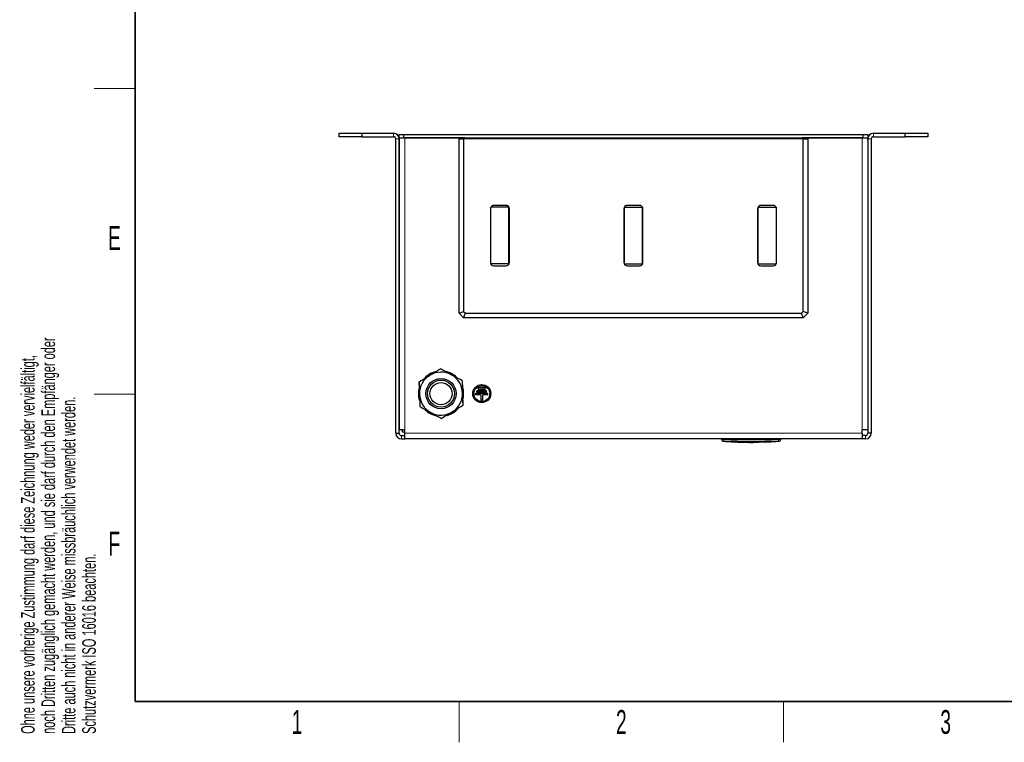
# Model space of a CAD drawing. Header units: millimetres. Extents: x 5 to 418, y 2 to 292.
# Tile 1 of 8: x 9 to 154, y 6 to 112. Entities that reach past the tile are written whole.
import ezdxf

# ---------------------------------------------------------------- set-up
doc = ezdxf.new("R2010")
doc.units = ezdxf.units.MM
doc.layers.add('SLD-0', color=7, linetype='Continuous')
doc.styles.add('SLDTEXTSTYLE0', font='TXT', dxfattribs={"width": 0.605})

msp = doc.modelspace()

# ---------------------------------------------------------------- linework, layer by layer
at = {"color": 7, "linetype": 'Continuous', "lineweight": 25}
for p, q in [((56.0532, 95.167), (56.0532, 95.667)), ((56.0532, 95.667), (59.3865, 95.667)), ((59.3865, 95.167), (56.0532, 95.167)), ((59.3865, 95.667), (59.3865, 95.167)), ((59.3865, 95.667), (64.0532, 95.667)), ((59.3865, 95.167), (64.0532, 95.167)), ((64.3865, 51.5003), (64.3865, 94.8337)), ((64.8865, 95.0003), (64.8865, 95.5003)), ((64.8865, 95.5003), (65.5532, 95.5003)), ((64.9302, 95.0003), (64.8865, 95.0003)), ((64.8865, 51.5003), (64.8865, 94.8337)), ((64.9032, 95.0003), (64.9032, 52.0003)), ((64.9302, 95.0003), (65.5262, 95.0003)), ((65.5532, 95.0003), (65.5262, 95.0003)), ((65.5532, 95.5003), (65.5532, 95.0003)), ((65.5532, 95.5003), (133.2198, 95.5003)), ((65.5532, 95.0003), (133.2198, 95.0003)), ((74.5532, 95.0003), (65.7365, 95.0003)), ((73.7198, 69.167), (73.7198, 94.8337)), ((73.7198, 94.8337), (74.3865, 94.8337)), ((74.3865, 94.8337), (74.3865, 69.4431)), ((124.3865, 94.8337), (74.3865, 94.8337)), ((74.5532, 95.0003), (74.5532, 94.8337)), ((124.2198, 94.8337), (124.2198, 95.0003)), ((133.0365, 95.0003), (124.2198, 95.0003)), ((124.3865, 69.4431), (124.3865, 94.8337)), ((124.3865, 94.8337), (125.0532, 94.8337)), ((125.0532, 94.8337), (125.0532, 69.167)), ((133.2198, 95.0003), (133.2198, 95.5003)), ((133.2198, 95.5003), (133.8865, 95.5003)), ((133.2468, 95.0003), (133.2198, 95.0003)), ((133.2468, 95.0003), (133.8429, 95.0003)), ((133.8865, 95.0003), (133.8429, 95.0003)), ((133.8698, 95.0003), (133.8698, 52.0003)), ((133.8865, 95.5003), (133.8865, 95.0003)), ((133.8865, 94.8337), (133.8865, 51.5003)), ((134.3865, 94.8337), (134.3865, 51.5003)), ((134.7198, 95.667), (139.3865, 95.667)), ((134.7198, 95.167), (139.3865, 95.167)), ((139.3865, 95.167), (139.3865, 95.667)), ((139.3865, 95.667), (142.7198, 95.667)), ((142.7198, 95.167), (139.3865, 95.167)), ((142.7198, 95.667), (142.7198, 95.167)), ((64.9032, 90.8253), (64.8865, 90.8253)), ((133.8865, 90.8253), (133.8698, 90.8253)), ((64.8865, 89.842), (64.9032, 89.842)), ((133.8698, 89.842), (133.8865, 89.842)), ((78.3198, 84.5503), (78.3198, 76.6503)), ((81.0532, 84.767), (78.3865, 84.767)), ((78.3865, 76.4337), (78.3865, 84.767)), ((80.6198, 85.0503), (78.8198, 85.0503)), ((81.0532, 76.4337), (81.0532, 84.767)), ((81.0705, 84.767), (81.0532, 84.767)), ((81.1198, 76.6503), (81.1198, 84.5503)), ((97.9865, 84.5503), (97.9865, 76.6503)), ((98.0532, 76.4337), (98.0532, 84.767)), ((98.0532, 84.767), (100.7198, 84.767)), ((100.2865, 85.0503), (98.4865, 85.0503)), ((100.7198, 76.4337), (100.7198, 84.767)), ((100.7865, 76.6503), (100.7865, 84.5503)), ((117.6532, 84.5503), (117.6532, 76.6503)), ((117.7026, 84.767), (117.7198, 84.767)), ((117.7198, 84.767), (117.7198, 76.4337)), ((117.7198, 84.767), (120.3865, 84.767)), ((119.9532, 85.0503), (118.1532, 85.0503)), ((120.3865, 84.767), (120.3865, 76.4337)), ((120.4532, 76.6503), (120.4532, 84.5503)), ((81.0532, 76.4337), (78.3865, 76.4337)), ((78.8198, 76.1503), (80.6198, 76.1503)), ((81.0705, 76.4337), (81.0532, 76.4337)), ((98.0532, 76.4337), (100.7198, 76.4337)), ((98.4865, 76.1503), (100.2865, 76.1503)), ((117.7026, 76.4337), (117.7198, 76.4337)), ((117.7198, 76.4337), (120.3865, 76.4337)), ((118.1532, 76.1503), (119.9532, 76.1503)), ((64.9032, 74.1587), (64.8865, 74.1587)), ((133.8865, 74.1587), (133.8698, 74.1587)), ((64.8865, 73.1753), (64.9032, 73.1753)), ((133.8698, 73.1753), (133.8865, 73.1753)), ((73.7198, 69.167), (74.3865, 69.4431)), ((74.3865, 68.5003), (73.7198, 69.167)), ((74.3865, 69.4431), (74.6627, 69.167)), ((74.3865, 68.5003), (74.6627, 69.167)), ((124.3865, 68.5003), (74.3865, 68.5003)), ((74.6627, 69.167), (124.1104, 69.167)), ((124.1104, 69.167), (124.3865, 69.4431)), ((124.3865, 68.5003), (124.1104, 69.167)), ((125.0532, 69.167), (124.3865, 69.4431)), ((125.0532, 69.167), (124.3865, 68.5003)), ((67.7935, 58.9905), (67.8377, 58.1639)), ((77.5532, 58.167), (76.5532, 58.167)), ((76.5532, 57.9337), (76.5532, 58.167)), ((77.5532, 57.9337), (77.5532, 58.167)), ((64.9032, 57.492), (64.8865, 57.492)), ((77.9698, 57.367), (76.1365, 57.367)), ((76.1365, 57.1337), (76.1365, 57.367)), ((76.9365, 57.1337), (76.1365, 57.1337)), ((77.7615, 57.767), (76.3448, 57.767)), ((76.3448, 57.5337), (76.3448, 57.767)), ((77.7615, 57.5337), (76.3448, 57.5337)), ((77.5532, 57.9337), (76.5532, 57.9337)), ((76.9365, 57.1337), (76.9365, 56.367)), ((77.1698, 57.1337), (77.1698, 56.367)), ((77.9698, 57.1337), (77.1698, 57.1337)), ((77.7615, 57.5337), (77.7615, 57.767)), ((77.9698, 57.1337), (77.9698, 57.367)), ((133.8865, 57.492), (133.8698, 57.492)), ((64.8865, 56.5087), (64.9032, 56.5087)), ((77.1698, 56.367), (76.9365, 56.367)), ((133.8698, 56.5087), (133.8865, 56.5087)), ((64.3865, 51.5003), (64.8865, 51.5003)), ((65.7365, 52.0003), (64.9032, 52.0003)), ((65.2198, 51.167), (65.7365, 51.167)), ((65.3865, 51.667), (65.3865, 52.0003)), ((65.7365, 51.667), (65.3865, 51.667)), ((65.7365, 51.5003), (65.7365, 52.0003)), ((65.7365, 50.667), (65.7365, 51.5003)), ((133.8698, 52.0003), (133.0365, 52.0003)), ((133.0365, 51.5003), (133.0365, 52.0003)), ((133.0365, 51.5003), (133.0365, 50.667)), ((133.5532, 51.167), (133.0365, 51.167)), ((134.3865, 51.5003), (133.8865, 51.5003)), ((65.2198, 50.667), (65.7365, 50.667)), ((133.0365, 50.667), (65.7365, 50.667)), ((112.3865, 50.667), (112.3865, 50.563)), ((112.5553, 50.3229), (113.0163, 50.2964)), ((112.9712, 50.2903), (113.7271, 50.2644)), ((113.0164, 50.3121), (113.7495, 50.2894)), ((113.0164, 50.3055), (113.0164, 50.3121)), ((113.7495, 50.2827), (113.0164, 50.3055)), ((113.7495, 50.2827), (113.7495, 50.2894)), ((113.7495, 50.2535), (113.7495, 50.2725)), ((114.5838, 50.2613), (113.7495, 50.2535)), ((113.7754, 50.2604), (114.5838, 50.268)), ((113.7968, 50.2621), (114.7731, 50.2287)), ((114.5838, 50.268), (117.783, 50.2498)), ((114.5838, 50.2613), (114.5838, 50.268)), ((117.783, 50.243), (114.5838, 50.2613)), ((114.5838, 50.2095), (114.7726, 50.2138)), ((114.7694, 50.2065), (115.4582, 50.1834)), ((115.4582, 50.1812), (115.4582, 50.2378)), ((116.2881, 50.185), (117.783, 50.1933)), ((116.2881, 50.1669), (116.2881, 50.185)), ((118.0147, 50.1817), (116.2881, 50.1669)), ((116.2881, 50.1736), (117.0356, 50.18)), ((117.783, 50.243), (117.783, 50.2498)), ((118.0147, 50.2527), (119.7779, 50.292)), ((118.0147, 50.2051), (120.3377, 50.2881)), ((119.7779, 50.2853), (118.0147, 50.246)), ((118.0147, 50.246), (118.0147, 50.2527)), ((118.0147, 50.2078), (118.0147, 50.1817)), ((119.408, 50.244), (118.8276, 50.2213)), ((119.408, 50.2405), (118.8276, 50.2151)), ((118.8276, 50.2084), (119.408, 50.2338)), ((119.408, 50.2324), (118.8276, 50.2066)), ((118.8276, 50.2213), (118.8276, 50.2084)), ((119.5939, 50.2467), (119.5939, 50.2533)), ((119.6205, 50.2464), (119.6205, 50.253)), ((120.3868, 50.2854), (120.1971, 50.2745)), ((120.3643, 50.297), (120.8844, 50.3229)), ((120.3858, 50.2901), (120.3868, 50.2908)), ((120.3868, 50.2908), (120.3868, 50.2975)), ((120.3868, 50.2854), (120.3868, 50.292)), ((121.0532, 50.667), (121.0532, 50.563)), ((133.5532, 50.667), (133.0365, 50.667))]:
    msp.add_line(p, q, dxfattribs=at)
at = {"color": 7, "linetype": 'Continuous', "lineweight": 18}
for p, q in [((64.0532, 95.167), (64.0532, 95.667)), ((64.3865, 94.8337), (64.8865, 94.8337)), ((64.9032, 94.667), (64.8865, 94.667)), ((65.7365, 95.0003), (65.7365, 52.0003)), ((133.0365, 52.0003), (133.0365, 95.0003)), ((133.8698, 94.667), (133.8865, 94.667)), ((134.3865, 94.8337), (133.8865, 94.8337)), ((134.7198, 95.167), (134.7198, 95.667)), ((65.2198, 50.667), (65.2198, 51.167)), ((65.7365, 51.5003), (133.0365, 51.5003)), ((133.5532, 50.667), (133.5532, 51.167)), ((112.7198, 50.563), (112.717, 50.3297)), ((112.7198, 50.667), (112.7198, 50.563)), ((119.408, 50.2338), (119.408, 50.2405)), ((119.7779, 50.2853), (119.7779, 50.292)), ((120.7198, 50.667), (120.7198, 50.563)), ((120.7198, 50.563), (120.7227, 50.3297))]:
    msp.add_line(p, q, dxfattribs=at)
at = {"color": 7, "linetype": 'Continuous', "lineweight": 25, "flags": 128}
for points in [[(64.9032, 94.8328), (64.9025, 94.8296), (64.8865, 94.667)], [(133.8865, 94.667), (133.8705, 94.8296), (133.8698, 94.8328)]]:
    msp.add_lwpolyline(points, dxfattribs=at)
at = {"color": 7, "linetype": 'Continuous', "lineweight": 25}
for centre, radius in [((71.0532, 57.3337), 2.2311), ((71.0532, 57.3337), 2), ((71.0532, 57.3337), 1.6422), ((77.0532, 57.3337), 1.3333), ((77.0532, 57.3337), 1.1667)]:
    msp.add_circle(centre, radius, dxfattribs=at)
for centre, radius, start, end in [((64.0532, 94.8337), 0.8333, 0, 90), ((64.0532, 94.8337), 0.3333, 0, 90), ((134.7198, 94.8337), 0.8333, 90, 180), ((134.7198, 94.8337), 0.3333, 90, 180), ((78.8198, 84.5503), 0.5, 90, 180), ((80.6198, 84.5503), 0.5, 0, 90), ((98.4865, 84.5503), 0.5, 90, 180), ((100.2865, 84.5503), 0.5, 0, 90), ((118.1532, 84.5503), 0.5, 90, 180), ((119.9532, 84.5503), 0.5, 0, 90), ((78.8198, 76.6503), 0.5, 180, 270), ((80.6198, 76.6503), 0.5, 270, 0), ((98.4865, 76.6503), 0.5, 180, 270), ((100.2865, 76.6503), 0.5, 270, 0), ((118.1532, 76.6503), 0.5, 180, 270), ((119.9532, 76.6503), 0.5, 270, 0), ((71.0532, 57.3337), 3.1667, 121.341531, 181.341531), ((71.0532, 57.3337), 3.3333, 104.176546, 136.196069), ((71.0532, 57.3337), 3.1667, 61.341531, 121.341531), ((71.0532, 57.3337), 3.3333, 46.424668, 78.063787), ((71.0532, 57.3337), 3.1667, 1.341531, 61.341531), ((71.0532, 57.3337), 3.3333, 164.347471, 196.36667), ((71.0532, 57.3337), 3.3333, 346.31571, 21.408719), ((71.0532, 57.3337), 3.1667, 181.341531, 241.341531), ((71.0532, 57.3337), 3.1667, 301.341531, 1.341531), ((71.0532, 57.3337), 3.3333, 286.451774, 318.670925), ((71.0532, 57.3337), 3.3333, 225.621024, 257.33094), ((71.0532, 57.3337), 3.1667, 241.341531, 301.341531), ((65.2198, 51.5003), 0.8333, 180, 270), ((65.2198, 51.5003), 0.3333, 180, 270), ((133.5532, 51.5003), 0.3333, 270, 0), ((133.5532, 51.5003), 0.8333, 270, 0), ((112.6198, 50.5526), 0.2333, 179.998299, 266.658505), ((120.8198, 50.5526), 0.2333, 273.30809, 0.001716)]:
    msp.add_arc(centre, radius, start, end, dxfattribs=at)
at = {"color": 7, "linetype": 'Continuous', "lineweight": 18}
for centre, start, end in [((112.6198, 50.563), 180.001948, 269.009929), ((120.8199, 50.563), 270.990082, 359.998052)]:
    msp.add_arc(centre, 0.2333, start, end, dxfattribs=at)
at = {"color": 7, "linetype": 'Continuous', "lineweight": 25}
for points, knots in [([(69.4061, 60.0383), (69.4431, 60.0608), (69.7234, 60.2315), (70.2519, 60.5533), (70.7275, 60.843), (70.9676, 60.9892)], [0, 0, 0, 0, 0.07009183, 0.53078536, 1, 1, 1, 1]), ([(72.5719, 60.1124), (72.5338, 60.1332), (72.2459, 60.2906), (71.7029, 60.5873), (71.2142, 60.8544), (70.9676, 60.9892)], [0, 0, 0, 0, 0.07009183, 0.53078536, 1, 1, 1, 1]), ([(67.8446, 59.0873), (68.0982, 59.2417), (68.61, 59.5535), (69.1391, 59.8757), (69.4061, 60.0383)], [0, 0, 0, 0, 0.49545796, 1, 1, 1, 1]), ([(74.1762, 59.2356), (73.9156, 59.378), (73.3898, 59.6654), (72.8461, 59.9625), (72.5719, 60.1124)], [0, 0, 0, 0, 0.49545796, 1, 1, 1, 1]), ([(67.8446, 59.0873), (67.8477, 58.9537), (67.8616, 58.3584), (67.8761, 57.7395), (67.8874, 57.2595)], [0, 0, 0, 0, 0.22439216, 1, 1, 1, 1]), ([(74.1762, 59.2356), (74.1793, 59.102), (74.1932, 58.5067), (74.2077, 57.8878), (74.219, 57.4078)], [0, 0, 0, 0, 0.22439216, 1, 1, 1, 1]), ([(67.8874, 57.2595), (67.8909, 57.1096), (67.9054, 56.4911), (67.9195, 55.8884), (67.9302, 55.4318)], [0, 0, 0, 0, 0.24238647, 1, 1, 1, 1]), ([(74.219, 57.4078), (74.2225, 57.2579), (74.237, 56.6394), (74.2511, 56.0367), (74.2618, 55.58)], [0, 0, 0, 0, 0.24238647, 1, 1, 1, 1]), ([(74.3128, 55.6769), (74.2971, 55.972), (74.2797, 56.2979), (74.2617, 56.6348), (74.26, 56.6666)], [0, 0, 0, 0, 0.905657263, 1, 1, 1, 1]), ([(67.9302, 55.4318), (68.1907, 55.2894), (68.7166, 55.002), (69.2602, 54.7048), (69.5345, 54.5549)], [0, 0, 0, 0, 0.49545796, 1, 1, 1, 1]), ([(74.2618, 55.58), (74.0082, 55.4256), (73.4964, 55.1139), (72.9672, 54.7917), (72.7003, 54.6291)], [0, 0, 0, 0, 0.49545796, 1, 1, 1, 1]), ([(69.5345, 54.5549), (69.5725, 54.5342), (69.8605, 54.3768), (70.4035, 54.08), (70.8922, 53.8129), (71.1388, 53.6781)], [0, 0, 0, 0, 0.07009183, 0.53078536, 1, 1, 1, 1]), ([(72.7003, 54.6291), (72.6633, 54.6065), (72.383, 54.4358), (71.8545, 54.114), (71.3788, 53.8243), (71.1388, 53.6781)], [0, 0, 0, 0, 0.070091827, 0.530785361, 1, 1, 1, 1]), ([(112.3865, 50.5538), (112.3865, 50.5536), (112.3865, 50.5527), (112.3865, 50.5588), (112.3865, 50.563)], [0, 0, 0, 0, 0.31878402, 1, 1, 1, 1]), ([(115.459, 50.2053), (115.8955, 50.1813), (116.6311, 50.1409), (117.3667, 50.1777), (117.6659, 50.1926)], [0, 0, 0, 0, 0.593285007, 1, 1, 1, 1]), ([(119.5916, 50.2533), (119.5922, 50.2532), (119.5948, 50.2526), (119.5776, 50.2507), (119.5417, 50.2479), (119.4893, 50.2447), (119.442, 50.2422), (119.4145, 50.2408), (119.408, 50.2405)], [0, 0, 0, 0, 0.07302749, 0.28748865, 0.50215347, 0.71704368, 0.93210227, 1, 1, 1, 1]), ([(119.408, 50.2338), (119.4289, 50.2349), (119.4708, 50.237), (119.5265, 50.2403), (119.5688, 50.2433), (119.593, 50.2457), (119.5962, 50.2474), (119.5782, 50.2482), (119.541, 50.2481), (119.4889, 50.2469), (119.4417, 50.2454), (119.4144, 50.2443), (119.408, 50.244)], [0, 0, 0, 0, 0.10757797, 0.21515507, 0.32274136, 0.43026461, 0.53768061, 0.64498658, 0.75221303, 0.85941075, 0.96664052, 1, 1, 1, 1]), ([(119.5939, 50.2475), (119.6022, 50.2475), (119.6209, 50.2474), (119.6227, 50.246), (119.6029, 50.2438), (119.5604, 50.2407), (119.501, 50.2372), (119.4468, 50.2343), (119.4155, 50.2328), (119.408, 50.2324)], [0, 0, 0, 0, 0.12864989, 0.29232313, 0.45606677, 0.61994562, 0.78398951, 0.94817375, 1, 1, 1, 1]), ([(119.7779, 50.292), (119.8464, 50.2937), (119.9832, 50.297), (120.1656, 50.2991), (120.3034, 50.3), (120.3764, 50.2996), (120.3839, 50.2981), (120.3868, 50.2975)], [0, 0, 0, 0, 0.21462852, 0.42925656, 0.64389477, 0.8585349, 1, 1, 1, 1]), ([(120.3868, 50.2908), (120.3801, 50.2917), (120.3667, 50.2933), (120.2618, 50.2931), (120.1073, 50.2918), (119.9361, 50.2894), (119.8229, 50.2865), (119.7779, 50.2853)], [0, 0, 0, 0, 0.21458998, 0.42917873, 0.64379751, 0.85844062, 1, 1, 1, 1]), ([(120.5041, 50.2952), (120.5045, 50.2946), (120.5053, 50.293), (120.4302, 50.2882), (120.3868, 50.2854)], [0, 0, 0, 0, 0.42258421, 1, 1, 1, 1]), ([(121.0532, 50.563), (121.0532, 50.5591), (121.0532, 50.5529), (121.0532, 50.5536), (121.0532, 50.5538)], [0, 0, 0, 0, 0.63779561, 1, 1, 1, 1])]:
    msp.add_open_spline(points, degree=3, knots=knots, dxfattribs=at)
at = {"color": 7, "linetype": 'Continuous', "lineweight": 18}
for points, knots in [([(112.3865, 50.563), (112.3902, 50.5632), (112.3976, 50.5634), (112.455, 50.5635), (112.5396, 50.5635), (112.6333, 50.5633), (112.6953, 50.5631), (112.7198, 50.563)], [0, 0, 0, 0, 0.21467278, 0.42935247, 0.64402667, 0.85869575, 1, 1, 1, 1]), ([(112.6158, 50.3298), (112.6115, 50.3257), (112.6052, 50.3198), (112.6062, 50.3206), (112.6065, 50.3209)], [0, 0, 0, 0, 0.68102564, 1, 1, 1, 1]), ([(112.717, 50.3297), (112.7096, 50.3298), (112.6909, 50.33), (112.6627, 50.3302), (112.6371, 50.3302), (112.6195, 50.3301), (112.6171, 50.3299), (112.6158, 50.3298)], [0, 0, 0, 0, 0.14056698, 0.35532785, 0.57084385, 0.7860438, 1, 1, 1, 1]), ([(120.7227, 50.3297), (119.3883, 50.3179), (116.7197, 50.2942), (114.0512, 50.3179), (112.717, 50.3297)], [0, 0, 0, 0, 0.50003904, 1, 1, 1, 1]), ([(112.7198, 50.563), (114.0531, 50.5502), (116.7197, 50.5244), (119.3864, 50.5502), (120.7198, 50.563)], [0, 0, 0, 0, 0.49996096, 1, 1, 1, 1]), ([(120.7198, 50.563), (120.7573, 50.5631), (120.8323, 50.5634), (120.9321, 50.5635), (121.0075, 50.5635), (121.0475, 50.5633), (121.0516, 50.5631), (121.0532, 50.563)], [0, 0, 0, 0, 0.21467237, 0.42935203, 0.64402618, 0.85869555, 1, 1, 1, 1]), ([(120.8239, 50.3298), (120.8233, 50.3298), (120.8219, 50.33), (120.8095, 50.3302), (120.7867, 50.3302), (120.7566, 50.3301), (120.734, 50.3299), (120.7227, 50.3297)], [0, 0, 0, 0, 0.14065639, 0.35550279, 0.57103162, 0.78617076, 1, 1, 1, 1]), ([(120.8332, 50.3209), (120.8335, 50.3207), (120.8341, 50.32), (120.8279, 50.326), (120.8239, 50.3298)], [0, 0, 0, 0, 0.362104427, 1, 1, 1, 1])]:
    msp.add_open_spline(points, degree=3, knots=knots, dxfattribs=at)
at = {"layer": 'SLD-0', "lineweight": 35}
for p, q in [((26, 282.5), (26, 12)), ((26, 12), (408, 12))]:
    msp.add_line(p, q, dxfattribs=at)
at = {"layer": 'SLD-0', "lineweight": 18}
for p, q in [((20, 102.25), (26, 102.25)), ((20, 57.25), (26, 57.25)), ((73.75, 6), (73.75, 12)), ((121.5, 6), (121.5, 12))]:
    msp.add_line(p, q, dxfattribs=at)

# ---------------------------------------------------------------- texts
at = {"layer": 'SLD-0', "char_height": 2, "attachment_point": 1, "rotation": 90, "style": 'SLDTEXTSTYLE0'}
for s, insert in [('noch Dritten zugänglich gemacht werden, und sie darf durch den Empfänger oder', (12.2299, 7.2381)), ('Ohne unsere vorherige Zustimmung darf diese Zeichnung weder vervielfältigt,', (9.2299, 7.2381)), ('Dritte auch nicht in anderer Weise missbräuchlich verwendet werden.', (15.2299, 7.2381)), ('Schutzvermerk ISO 16016 beachten.', (18.2299, 7.2381))]:
    msp.add_mtext(s, dxfattribs=dict(at, insert=insert))
at = {"layer": 'SLD-0', "char_height": 3.5, "attachment_point": 2, "style": 'SLDTEXTSTYLE0'}
for s, insert in [('E', (22.9816, 82.0011)), ('F', (22.9536, 37.0011)), ('1', (49.8527, 10.743)), ('2', (97.6027, 10.743)), ('3', (145.3527, 10.743))]:
    msp.add_mtext(s, dxfattribs=dict(at, insert=insert))

doc.saveas('drawing.dxf')
